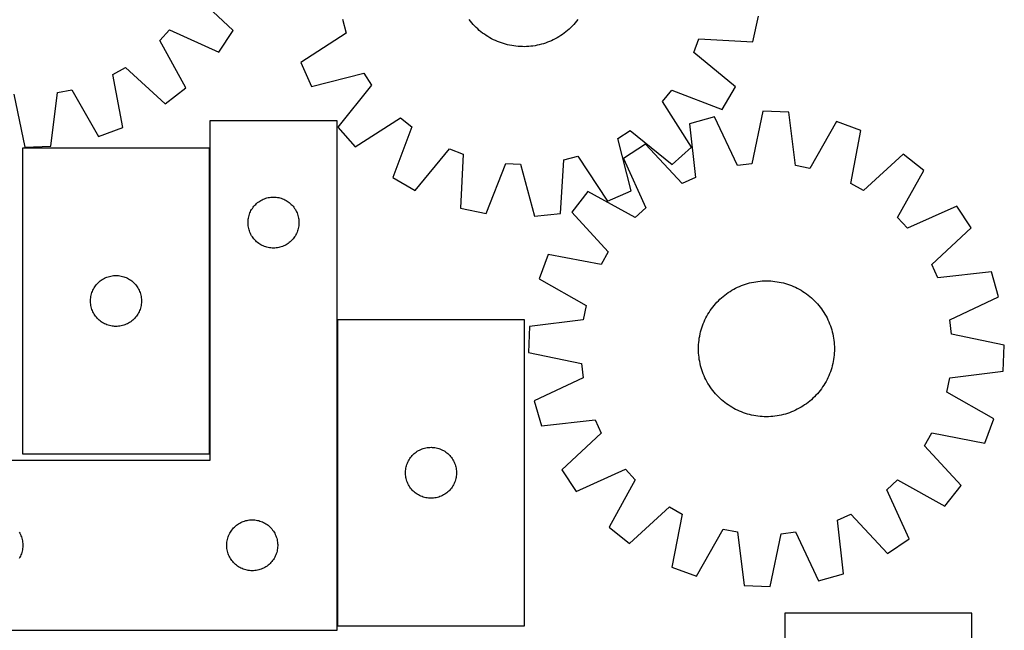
# Model space of a CAD drawing. Header units: millimetres. Extents: x 7 to 1489, y 8 to 2993.
# Tile 8 of 12: x 909 to 1489, y 2110 to 2470. Entities that reach past the tile are written whole.
import ezdxf

# ---------------------------------------------------------------- set-up
doc = ezdxf.new("R2010")
doc.units = ezdxf.units.MM
doc.layers.add('COMMON', color=5, linetype='CONTINUOUS', true_color=0x0000ff)
doc.layers.add('CUT', color=7, linetype='CONTINUOUS', true_color=0x000000)

msp = doc.modelspace()

# ---------------------------------------------------------------- linework, layer by layer
at = {"layer": 'COMMON'}
for p, q in [((1021.152256, 2214.220278), (1021.152256, 2394.220278)), ((1096.352256, 2293.058168), (1096.352256, 2113.058168))]:
    msp.add_line(p, q, dxfattribs=at)
at = {"layer": 'CUT'}
for p, q in [((1035.063651, 2463.530151), (1011.857673, 2485.220179)), ((1099.277361, 2470.207432), (1101.467822, 2461.917604)), ((1174.629217, 2468.954858), (1173.859892, 2469.94841)), ((1175.429371, 2467.985961), (1174.629217, 2468.954858)), ((1237.063627, 2468.901739), (1236.261826, 2467.934205)), ((1237.834642, 2469.89398), (1237.063627, 2468.901739)), ((1340.87426, 2456.880892), (1344.125385, 2471.919533)), ((991.77583, 2457.579875), (997.596099, 2463.87621)), ((997.596099, 2463.87621), (1026.515624, 2450.737115)), ((1026.515624, 2450.737115), (1035.063651, 2463.530151)), ((1176.259563, 2467.042676), (1175.429371, 2467.985961)), ((1177.118975, 2466.125933), (1176.259563, 2467.042676)), ((1178.006759, 2465.236637), (1177.118975, 2466.125933)), ((1178.922038, 2464.375666), (1178.006759, 2465.236637)), ((1179.86391, 2463.54387), (1178.922038, 2464.375666)), ((1180.831443, 2462.742069), (1179.86391, 2463.54387)), ((1181.823685, 2461.971054), (1180.831443, 2462.742069)), ((1230.850838, 2462.699512), (1229.857286, 2461.930187)), ((1231.819735, 2463.499666), (1230.850838, 2462.699512)), ((1232.76302, 2464.329858), (1231.819735, 2463.499666)), ((1233.679763, 2465.189271), (1232.76302, 2464.329858)), ((1234.569058, 2466.077054), (1233.679763, 2465.189271)), ((1235.430029, 2466.992334), (1234.569058, 2466.077054)), ((1236.261826, 2467.934205), (1235.430029, 2466.992334)), ((1007.14344, 2429.78039), (991.77583, 2457.579875)), ((1101.467822, 2461.917604), (1074.86348, 2444.562958)), ((1182.839655, 2461.231587), (1181.823685, 2461.971054)), ((1183.878351, 2460.524397), (1182.839655, 2461.231587)), ((1184.938748, 2459.850183), (1183.878351, 2460.524397)), ((1186.019799, 2459.209609), (1184.938748, 2459.850183)), ((1187.120438, 2458.603308), (1186.019799, 2459.209609)), ((1188.239578, 2458.031877), (1187.120438, 2458.603308)), ((1189.376115, 2457.495882), (1188.239578, 2458.031877)), ((1190.528927, 2456.995851), (1189.376115, 2457.495882)), ((1191.696877, 2456.532277), (1190.528927, 2456.995851)), ((1221.143591, 2456.969804), (1219.974854, 2456.508218)), ((1222.297252, 2457.467873), (1221.143591, 2456.969804)), ((1223.434699, 2458.001933), (1222.297252, 2457.467873)), ((1224.55481, 2458.571458), (1223.434699, 2458.001933)), ((1225.656479, 2459.175886), (1224.55481, 2458.571458)), ((1226.738618, 2459.81462), (1225.656479, 2459.175886)), ((1227.800161, 2460.487029), (1226.738618, 2459.81462)), ((1228.840059, 2461.19245), (1227.800161, 2460.487029)), ((1229.857286, 2461.930187), (1228.840059, 2461.19245)), ((1306.049571, 2450.484195), (1309.15009, 2458.478328)), ((1309.15009, 2458.478328), (1340.87426, 2456.880892)), ((1192.878811, 2456.105618), (1191.696877, 2456.532277)), ((1194.073564, 2455.716295), (1192.878811, 2456.105618)), ((1195.279956, 2455.364693), (1194.073564, 2455.716295)), ((1196.496797, 2455.051157), (1195.279956, 2455.364693)), ((1197.722886, 2454.775998), (1196.496797, 2455.051157)), ((1198.957014, 2454.539488), (1197.722886, 2454.775998)), ((1200.197961, 2454.341859), (1198.957014, 2454.539488)), ((1201.444503, 2454.183306), (1200.197961, 2454.341859)), ((1202.69541, 2454.063987), (1201.444503, 2454.183306)), ((1203.949449, 2453.984018), (1202.69541, 2454.063987)), ((1205.20538, 2453.943479), (1203.949449, 2453.984018)), ((1206.461965, 2453.94241), (1205.20538, 2453.943479)), ((1207.717963, 2453.980812), (1206.461965, 2453.94241)), ((1208.972136, 2454.058646), (1207.717963, 2453.980812)), ((1210.223245, 2454.175837), (1208.972136, 2454.058646)), ((1211.470055, 2454.332268), (1210.223245, 2454.175837)), ((1212.711337, 2454.527786), (1211.470055, 2454.332268)), ((1213.945864, 2454.762196), (1212.711337, 2454.527786)), ((1215.17242, 2455.035268), (1213.945864, 2454.762196)), ((1216.389793, 2455.346733), (1215.17242, 2455.035268)), ((1217.596781, 2455.696282), (1216.389793, 2455.346733)), ((1218.792195, 2456.083571), (1217.596781, 2455.696282)), ((1219.974854, 2456.508218), (1218.792195, 2456.083571)), ((1330.554493, 2430.273219), (1306.049571, 2450.484195)), ((964.135539, 2437.498014), (971.616618, 2441.687623)), ((971.616618, 2441.687623), (995.060517, 2420.254976)), ((1074.86348, 2444.562958), (1081.072756, 2430.485478)), ((970.160491, 2406.31028), (964.135539, 2437.498014)), ((1081.072756, 2430.485478), (1111.827411, 2438.430662)), ((1111.827411, 2438.430662), (1116.472361, 2431.223457)), ((931.642423, 2426.940349), (940.052013, 2428.613123)), ((940.052013, 2428.613123), (955.725434, 2400.984901)), ((995.060517, 2420.254976), (1007.14344, 2429.78039)), ((1116.472361, 2431.223457), (1096.533009, 2406.497014)), ((1287.718359, 2421.653075), (1293.13745, 2428.297834)), ((1293.13745, 2428.297834), (1322.815293, 2416.975274)), ((1322.815293, 2416.975274), (1330.554493, 2430.273219)), ((905.992047, 2425.932534), (912.360766, 2394.81318)), ((927.734954, 2395.417239), (931.642423, 2426.940349)), ((1304.778389, 2394.858857), (1287.718359, 2421.653075)), ((1106.788562, 2395.027307), (1133.58278, 2412.087337)), ((1133.58278, 2412.087337), (1140.227539, 2406.668246)), ((1318.316305, 2412.693365), (1303.508097, 2408.516342)), ((1331.774932, 2383.921155), (1318.316305, 2412.693365)), ((1346.657192, 2416.048946), (1340.2898, 2384.929321)), ((1362.031406, 2415.445543), (1346.657192, 2416.048946)), ((1365.940219, 2383.9226), (1362.031406, 2415.445543)), ((955.725434, 2400.984901), (970.160491, 2406.31028)), ((1096.252256, 2410.374329), (1021.252256, 2410.374329)), ((1021.252256, 2410.374329), (1021.252256, 2210.374329)), ((1096.252256, 2110.374329), (1096.252256, 2410.374329)), ((1096.533009, 2406.497014), (1106.788562, 2395.027307)), ((1140.227539, 2406.668246), (1128.904979, 2376.990402)), ((1303.508097, 2408.516342), (1307.06884, 2376.952187)), ((1390.022123, 2409.879075), (1374.34988, 2382.250185)), ((1404.457408, 2404.554311), (1390.022123, 2409.879075)), ((1261.375034, 2399.897706), (1268.582239, 2404.542656)), ((1269.320218, 2369.143052), (1261.375034, 2399.897706)), ((1268.582239, 2404.542656), (1293.308682, 2384.603304)), ((1398.433785, 2373.366321), (1404.457408, 2404.554311)), ((1021.052255, 2394.220278), (911.052255, 2394.220278)), ((911.052255, 2394.220278), (911.052255, 2214.220278)), ((912.360766, 2394.81318), (927.734954, 2395.417239)), ((1021.052255, 2214.220278), (1021.052255, 2394.220278)), ((1142.202924, 2369.251203), (1162.4139, 2393.756125)), ((1162.4139, 2393.756125), (1170.408033, 2390.655606)), ((1277.591243, 2396.567179), (1264.798571, 2388.018606)), ((1299.28226, 2373.362125), (1277.591243, 2396.567179)), ((1293.308682, 2384.603304), (1304.778389, 2394.858857)), ((1170.408033, 2390.655606), (1168.810596, 2358.931436)), ((1227.650872, 2355.643045), (1229.598264, 2387.347657)), ((1229.598264, 2387.347657), (1237.888092, 2389.538118)), ((1237.888092, 2389.538118), (1255.242738, 2362.933775)), ((1264.798571, 2388.018606), (1277.938899, 2359.099641)), ((1429.358028, 2390.610678), (1405.915043, 2369.177031)), ((1441.441357, 2381.085778), (1429.358028, 2390.610678)), ((1183.849238, 2355.680311), (1195.498581, 2385.231412)), ((1195.498581, 2385.231412), (1204.059566, 2384.752966)), ((1204.059566, 2384.752966), (1212.343621, 2354.087853)), ((1340.2898, 2384.929321), (1331.774932, 2383.921155)), ((1374.34988, 2382.250185), (1365.940219, 2383.9226)), ((1128.904979, 2376.990402), (1142.202924, 2369.251203)), ((1307.06884, 2376.952187), (1299.28226, 2373.362125)), ((1426.074933, 2353.285639), (1441.441357, 2381.085778)), ((1405.915043, 2369.177031), (1398.433785, 2373.366321)), ((1052.745448, 2364.119082), (1053.460975, 2364.410081)), ((1053.460975, 2364.410081), (1054.190534, 2364.66386)), ((1054.190534, 2364.66386), (1054.93219, 2364.879745)), ((1054.93219, 2364.879745), (1055.683975, 2365.057164)), ((1055.683975, 2365.057164), (1056.443898, 2365.195647)), ((1056.443898, 2365.195647), (1057.209941, 2365.294827)), ((1057.209941, 2365.294827), (1057.980075, 2365.35444)), ((1057.980075, 2365.35444), (1058.752256, 2365.374329)), ((1058.752256, 2365.374329), (1059.524438, 2365.35444)), ((1059.524438, 2365.35444), (1060.294571, 2365.294827)), ((1060.294571, 2365.294827), (1061.060615, 2365.195647)), ((1061.060615, 2365.195647), (1061.820537, 2365.057164)), ((1061.820537, 2365.057164), (1062.572323, 2364.879745)), ((1062.572323, 2364.879745), (1063.313979, 2364.66386)), ((1063.313979, 2364.66386), (1064.043538, 2364.410081)), ((1064.043538, 2364.410081), (1064.759065, 2364.119082)), ((1243.842672, 2368.645528), (1234.317773, 2356.562199)), ((1271.642812, 2353.279104), (1243.842672, 2368.645528)), ((1255.242738, 2362.933775), (1269.320218, 2369.143052)), ((1045.892537, 2358.096221), (1046.307101, 2358.747985)), ((1046.307101, 2358.747985), (1046.754668, 2359.377543)), ((1046.754668, 2359.377543), (1047.23405, 2359.983227)), ((1047.23405, 2359.983227), (1047.743976, 2360.563429)), ((1047.743976, 2360.563429), (1048.283094, 2361.116612)), ((1048.283094, 2361.116612), (1048.849975, 2361.641308)), ((1048.849975, 2361.641308), (1049.443114, 2362.136126)), ((1049.443114, 2362.136126), (1050.06094, 2362.599754)), ((1050.06094, 2362.599754), (1050.701813, 2363.030962)), ((1050.701813, 2363.030962), (1051.364035, 2363.428607)), ((1051.364035, 2363.428607), (1052.045849, 2363.791635)), ((1052.045849, 2363.791635), (1052.745448, 2364.119082)), ((1064.759065, 2364.119082), (1065.458663, 2363.791635)), ((1065.458663, 2363.791635), (1066.140477, 2363.428607)), ((1066.140477, 2363.428607), (1066.802699, 2363.030962)), ((1066.802699, 2363.030962), (1067.443573, 2362.599754)), ((1067.443573, 2362.599754), (1068.061399, 2362.136126)), ((1068.061399, 2362.136126), (1068.654538, 2361.641308)), ((1068.654538, 2361.641308), (1069.221419, 2361.116612)), ((1069.221419, 2361.116612), (1069.760537, 2360.563429)), ((1069.760537, 2360.563429), (1070.270463, 2359.983227)), ((1070.270463, 2359.983227), (1070.749845, 2359.377543)), ((1070.749845, 2359.377543), (1071.197412, 2358.747985)), ((1071.197412, 2358.747985), (1071.611976, 2358.096221)), ((1168.810596, 2358.931436), (1183.849238, 2355.680311)), ((1277.938899, 2359.099641), (1271.642812, 2353.279104)), ((1460.814435, 2360.12988), (1431.89547, 2346.989551)), ((1469.363008, 2347.337208), (1460.814435, 2360.12988)), ((1043.876416, 2352.300304), (1043.995287, 2353.06354)), ((1043.995287, 2353.06354), (1044.153291, 2353.819645)), ((1044.153291, 2353.819645), (1044.350008, 2354.566613)), ((1044.350008, 2354.566613), (1044.584918, 2355.302465)), ((1044.584918, 2355.302465), (1044.857397, 2356.025247)), ((1044.857397, 2356.025247), (1045.166722, 2356.733045)), ((1045.166722, 2356.733045), (1045.512074, 2357.42398)), ((1045.512074, 2357.42398), (1045.892537, 2358.096221)), ((1071.611976, 2358.096221), (1071.992438, 2357.42398)), ((1071.992438, 2357.42398), (1072.33779, 2356.733045)), ((1072.33779, 2356.733045), (1072.647116, 2356.025247)), ((1072.647116, 2356.025247), (1072.919595, 2355.302465)), ((1072.919595, 2355.302465), (1073.154504, 2354.566613)), ((1073.154504, 2354.566613), (1073.351222, 2353.819645)), ((1073.351222, 2353.819645), (1073.509226, 2353.06354)), ((1073.509226, 2353.06354), (1073.628096, 2352.300304)), ((1212.343621, 2354.087853), (1227.650872, 2355.643045)), ((1234.317773, 2356.562199), (1255.75142, 2333.119214)), ((1431.89547, 2346.989551), (1426.074933, 2353.285639)), ((1043.757229, 2350.760548), (1043.796993, 2351.531961)), ((1043.757229, 2349.98811), (1043.757229, 2350.760548)), ((1043.796993, 2349.216697), (1043.757229, 2349.98811)), ((1043.796993, 2351.531961), (1043.876416, 2352.300304)), ((1043.876416, 2348.448354), (1043.796993, 2349.216697)), ((1043.995287, 2347.685117), (1043.876416, 2348.448354)), ((1044.153291, 2346.929013), (1043.995287, 2347.685117)), ((1044.350008, 2346.182044), (1044.153291, 2346.929013)), ((1073.351222, 2346.929013), (1073.154504, 2346.182044)), ((1073.509226, 2347.685117), (1073.351222, 2346.929013)), ((1073.628096, 2348.448354), (1073.509226, 2347.685117)), ((1073.628096, 2352.300304), (1073.707519, 2351.531961)), ((1073.707519, 2349.216697), (1073.628096, 2348.448354)), ((1073.707519, 2351.531961), (1073.747283, 2350.760548)), ((1073.747283, 2349.98811), (1073.707519, 2349.216697)), ((1073.747283, 2350.760548), (1073.747283, 2349.98811)), ((1446.157954, 2325.646191), (1469.363008, 2347.337208)), ((1044.584918, 2345.446193), (1044.350008, 2346.182044)), ((1044.857397, 2344.72341), (1044.584918, 2345.446193)), ((1045.166722, 2344.015613), (1044.857397, 2344.72341)), ((1045.512074, 2343.324678), (1045.166722, 2344.015613)), ((1045.892537, 2342.652437), (1045.512074, 2343.324678)), ((1046.307101, 2342.000673), (1045.892537, 2342.652437)), ((1046.754668, 2341.371115), (1046.307101, 2342.000673)), ((1047.23405, 2340.765431), (1046.754668, 2341.371115)), ((1070.749845, 2341.371115), (1070.270463, 2340.765431)), ((1071.197412, 2342.000673), (1070.749845, 2341.371115)), ((1071.611976, 2342.652437), (1071.197412, 2342.000673)), ((1071.992438, 2343.324678), (1071.611976, 2342.652437)), ((1072.33779, 2344.015613), (1071.992438, 2343.324678)), ((1072.647116, 2344.72341), (1072.33779, 2344.015613)), ((1072.919595, 2345.446193), (1072.647116, 2344.72341)), ((1073.154504, 2346.182044), (1072.919595, 2345.446193)), ((1047.743976, 2340.185229), (1047.23405, 2340.765431)), ((1048.283094, 2339.632046), (1047.743976, 2340.185229)), ((1048.849975, 2339.10735), (1048.283094, 2339.632046)), ((1049.443114, 2338.612532), (1048.849975, 2339.10735)), ((1050.06094, 2338.148904), (1049.443114, 2338.612532)), ((1050.701813, 2337.717695), (1050.06094, 2338.148904)), ((1051.364035, 2337.32005), (1050.701813, 2337.717695)), ((1052.045849, 2336.957023), (1051.364035, 2337.32005)), ((1052.745448, 2336.629575), (1052.045849, 2336.957023)), ((1053.460975, 2336.338577), (1052.745448, 2336.629575)), ((1054.190534, 2336.084798), (1053.460975, 2336.338577)), ((1054.93219, 2335.868913), (1054.190534, 2336.084798)), ((1055.683975, 2335.691494), (1054.93219, 2335.868913)), ((1056.443898, 2335.55301), (1055.683975, 2335.691494)), ((1057.209941, 2335.453831), (1056.443898, 2335.55301)), ((1057.980075, 2335.394218), (1057.209941, 2335.453831)), ((1058.752256, 2335.374329), (1057.980075, 2335.394218)), ((1059.524438, 2335.394218), (1058.752256, 2335.374329)), ((1060.294571, 2335.453831), (1059.524438, 2335.394218)), ((1061.060615, 2335.55301), (1060.294571, 2335.453831)), ((1061.820537, 2335.691494), (1061.060615, 2335.55301)), ((1062.572323, 2335.868913), (1061.820537, 2335.691494)), ((1063.313979, 2336.084798), (1062.572323, 2335.868913)), ((1064.043538, 2336.338577), (1063.313979, 2336.084798)), ((1064.759065, 2336.629575), (1064.043538, 2336.338577)), ((1065.458663, 2336.957023), (1064.759065, 2336.629575)), ((1066.140477, 2337.32005), (1065.458663, 2336.957023)), ((1066.802699, 2337.717695), (1066.140477, 2337.32005)), ((1067.443573, 2338.148904), (1066.802699, 2337.717695)), ((1068.061399, 2338.612532), (1067.443573, 2338.148904)), ((1068.654538, 2339.10735), (1068.061399, 2338.612532)), ((1069.221419, 2339.632046), (1068.654538, 2339.10735)), ((1069.760537, 2340.185229), (1069.221419, 2339.632046)), ((1070.270463, 2340.765431), (1069.760537, 2340.185229)), ((1220.37414, 2331.661578), (1215.049376, 2317.226294)), ((1251.56213, 2325.637956), (1220.37414, 2331.661578)), ((1255.75142, 2333.119214), (1251.56213, 2325.637956)), ((1449.748016, 2317.859611), (1446.157954, 2325.646191)), ((959.345848, 2317.637584), (960.045447, 2317.965031)), ((960.045447, 2317.965031), (960.760974, 2318.25603)), ((960.760974, 2318.25603), (961.490533, 2318.509809)), ((961.490533, 2318.509809), (962.232189, 2318.725694)), ((962.232189, 2318.725694), (962.983974, 2318.903113)), ((962.983974, 2318.903113), (963.743897, 2319.041596)), ((963.743897, 2319.041596), (964.50994, 2319.140776)), ((964.50994, 2319.140776), (965.280074, 2319.200389)), ((965.280074, 2319.200389), (966.052255, 2319.220278)), ((966.052255, 2319.220278), (966.824437, 2319.200389)), ((966.824437, 2319.200389), (967.59457, 2319.140776)), ((967.59457, 2319.140776), (968.360614, 2319.041596)), ((968.360614, 2319.041596), (969.120536, 2318.903113)), ((969.120536, 2318.903113), (969.872322, 2318.725694)), ((969.872322, 2318.725694), (970.613978, 2318.509809)), ((970.613978, 2318.509809), (971.343537, 2318.25603)), ((971.343537, 2318.25603), (972.059064, 2317.965031)), ((972.059064, 2317.965031), (972.758662, 2317.637584)), ((1481.312171, 2321.420354), (1449.748016, 2317.859611)), ((1485.489194, 2306.612146), (1481.312171, 2321.420354)), ((953.192536, 2311.94217), (953.6071, 2312.593934)), ((953.6071, 2312.593934), (954.054667, 2313.223492)), ((954.054667, 2313.223492), (954.534049, 2313.829176)), ((954.534049, 2313.829176), (955.043975, 2314.409378)), ((955.043975, 2314.409378), (955.583093, 2314.962561)), ((955.583093, 2314.962561), (956.149974, 2315.487257)), ((956.149974, 2315.487257), (956.743113, 2315.982075)), ((956.743113, 2315.982075), (957.360939, 2316.445703)), ((957.360939, 2316.445703), (958.001812, 2316.876911)), ((958.001812, 2316.876911), (958.664034, 2317.274556)), ((958.664034, 2317.274556), (959.345848, 2317.637584)), ((972.758662, 2317.637584), (973.440476, 2317.274556)), ((973.440476, 2317.274556), (974.102698, 2316.876911)), ((974.102698, 2316.876911), (974.743572, 2316.445703)), ((974.743572, 2316.445703), (975.361398, 2315.982075)), ((975.361398, 2315.982075), (975.954537, 2315.487257)), ((975.954537, 2315.487257), (976.521418, 2314.962561)), ((976.521418, 2314.962561), (977.060536, 2314.409378)), ((977.060536, 2314.409378), (977.570462, 2313.829176)), ((977.570462, 2313.829176), (978.049844, 2313.223492)), ((978.049844, 2313.223492), (978.497411, 2312.593934)), ((978.497411, 2312.593934), (978.911975, 2311.94217)), ((1215.049376, 2317.226294), (1242.678266, 2301.554051)), ((1330.701012, 2311.705803), (1331.829437, 2312.258672)), ((1331.829437, 2312.258672), (1332.974671, 2312.775823)), ((1332.974671, 2312.775823), (1334.135584, 2313.256747)), ((1334.135584, 2313.256747), (1335.311031, 2313.700968)), ((1335.311031, 2313.700968), (1336.49985, 2314.108048)), ((1336.49985, 2314.108048), (1337.70087, 2314.477586)), ((1337.70087, 2314.477586), (1338.912905, 2314.809216)), ((1338.912905, 2314.809216), (1340.134758, 2315.102612)), ((1340.134758, 2315.102612), (1341.365225, 2315.357484)), ((1341.365225, 2315.357484), (1342.60309, 2315.57358)), ((1342.60309, 2315.57358), (1343.847131, 2315.750687)), ((1343.847131, 2315.750687), (1345.096122, 2315.88863)), ((1345.096122, 2315.88863), (1346.34883, 2315.987274)), ((1346.34883, 2315.987274), (1347.604018, 2316.04652)), ((1347.604018, 2316.04652), (1348.860447, 2316.066311)), ((1348.860447, 2316.066311), (1350.116879, 2316.046626)), ((1350.116879, 2316.046626), (1351.372071, 2315.987486)), ((1351.372071, 2315.987486), (1352.624787, 2315.888949)), ((1352.624787, 2315.888949), (1353.87379, 2315.751111)), ((1353.87379, 2315.751111), (1355.117847, 2315.574109)), ((1355.117847, 2315.574109), (1356.35573, 2315.358118)), ((1356.35573, 2315.358118), (1357.586218, 2315.10335)), ((1357.586218, 2315.10335), (1358.808096, 2314.810058)), ((1358.808096, 2314.810058), (1360.020159, 2314.47853)), ((1360.020159, 2314.47853), (1361.22121, 2314.109094)), ((1361.22121, 2314.109094), (1362.410064, 2313.702115)), ((1362.410064, 2313.702115), (1363.585548, 2313.257993)), ((1363.585548, 2313.257993), (1364.746502, 2312.777168)), ((1364.746502, 2312.777168), (1365.89178, 2312.260113)), ((1365.89178, 2312.260113), (1367.020252, 2311.70734)), ((951.176415, 2306.146253), (951.295286, 2306.909489)), ((951.295286, 2306.909489), (951.45329, 2307.665594)), ((951.45329, 2307.665594), (951.650007, 2308.412562)), ((951.650007, 2308.412562), (951.884917, 2309.148414)), ((951.884917, 2309.148414), (952.157396, 2309.871196)), ((952.157396, 2309.871196), (952.466721, 2310.578994)), ((952.466721, 2310.578994), (952.812073, 2311.269929)), ((952.812073, 2311.269929), (953.192536, 2311.94217)), ((978.911975, 2311.94217), (979.292437, 2311.269929)), ((979.292437, 2311.269929), (979.637789, 2310.578994)), ((979.637789, 2310.578994), (979.947115, 2309.871196)), ((979.947115, 2309.871196), (980.219594, 2309.148414)), ((980.219594, 2309.148414), (980.454503, 2308.412562)), ((980.454503, 2308.412562), (980.651221, 2307.665594)), ((980.651221, 2307.665594), (980.809225, 2306.909489)), ((980.809225, 2306.909489), (980.928095, 2306.146253)), ((1322.408396, 2306.069634), (1323.363876, 2306.885761)), ((1323.363876, 2306.885761), (1324.34452, 2307.671474)), ((1324.34452, 2307.671474), (1325.349361, 2308.425996)), ((1325.349361, 2308.425996), (1326.377405, 2309.148582)), ((1326.377405, 2309.148582), (1327.427639, 2309.838521)), ((1327.427639, 2309.838521), (1328.499026, 2310.49513)), ((1328.499026, 2310.49513), (1329.59051, 2311.117762)), ((1329.59051, 2311.117762), (1330.701012, 2311.705803)), ((1367.020252, 2311.70734), (1368.130804, 2311.119393)), ((1368.130804, 2311.119393), (1369.22234, 2310.496853)), ((1369.22234, 2310.496853), (1370.293783, 2309.840335)), ((1370.293783, 2309.840335), (1371.344075, 2309.150485)), ((1371.344075, 2309.150485), (1372.372181, 2308.427985)), ((1372.372181, 2308.427985), (1373.377085, 2307.673549)), ((1373.377085, 2307.673549), (1374.357795, 2306.887919)), ((1374.357795, 2306.887919), (1375.313345, 2306.071873)), ((1456.716984, 2293.153518), (1485.489194, 2306.612146)), ((951.057228, 2304.606497), (951.096992, 2305.37791)), ((951.057228, 2303.834059), (951.057228, 2304.606497)), ((951.096992, 2303.062646), (951.057228, 2303.834059)), ((951.096992, 2305.37791), (951.176415, 2306.146253)), ((951.176415, 2302.294303), (951.096992, 2303.062646)), ((951.295286, 2301.531066), (951.176415, 2302.294303)), ((951.45329, 2300.774962), (951.295286, 2301.531066)), ((951.650007, 2300.027993), (951.45329, 2300.774962)), ((980.651221, 2300.774962), (980.454503, 2300.027993)), ((980.809225, 2301.531066), (980.651221, 2300.774962)), ((980.928095, 2302.294303), (980.809225, 2301.531066)), ((980.928095, 2306.146253), (981.007518, 2305.37791)), ((981.007518, 2303.062646), (980.928095, 2302.294303)), ((981.007518, 2305.37791), (981.047282, 2304.606497)), ((981.047282, 2303.834059), (981.007518, 2303.062646)), ((981.047282, 2304.606497), (981.047282, 2303.834059)), ((1242.678266, 2301.554051), (1241.00585, 2293.14439)), ((1316.500465, 2299.576351), (1317.254902, 2300.581255)), ((1317.254902, 2300.581255), (1318.040531, 2301.561966)), ((1318.040531, 2301.561966), (1318.856578, 2302.517516)), ((1318.856578, 2302.517516), (1319.702236, 2303.446961)), ((1319.702236, 2303.446961), (1320.576672, 2304.349385)), ((1320.576672, 2304.349385), (1321.479022, 2305.223897)), ((1321.479022, 2305.223897), (1322.408396, 2306.069634)), ((1375.313345, 2306.071873), (1376.24279, 2305.226215)), ((1376.24279, 2305.226215), (1377.145214, 2304.351779)), ((1377.145214, 2304.351779), (1378.019726, 2303.449429)), ((1378.019726, 2303.449429), (1378.865463, 2302.520055)), ((1378.865463, 2302.520055), (1379.681591, 2301.564575)), ((1379.681591, 2301.564575), (1380.467303, 2300.58393)), ((1380.467303, 2300.58393), (1381.221825, 2299.57909)), ((951.884917, 2299.292142), (951.650007, 2300.027993)), ((952.157396, 2298.569359), (951.884917, 2299.292142)), ((952.466721, 2297.861562), (952.157396, 2298.569359)), ((952.812073, 2297.170627), (952.466721, 2297.861562)), ((953.192536, 2296.498386), (952.812073, 2297.170627)), ((953.6071, 2295.846622), (953.192536, 2296.498386)), ((954.054667, 2295.217064), (953.6071, 2295.846622)), ((954.534049, 2294.61138), (954.054667, 2295.217064)), ((978.049844, 2295.217064), (977.570462, 2294.61138)), ((978.497411, 2295.846622), (978.049844, 2295.217064)), ((978.911975, 2296.498386), (978.497411, 2295.846622)), ((979.292437, 2297.170627), (978.911975, 2296.498386)), ((979.637789, 2297.861562), (979.292437, 2297.170627)), ((979.947115, 2298.569359), (979.637789, 2297.861562)), ((980.219594, 2299.292142), (979.947115, 2298.569359)), ((980.454503, 2300.027993), (980.219594, 2299.292142)), ((1313.221111, 2294.224423), (1313.809057, 2295.334974)), ((1313.809057, 2295.334974), (1314.431597, 2296.42651)), ((1314.431597, 2296.42651), (1315.088116, 2297.497953)), ((1315.088116, 2297.497953), (1315.777966, 2298.548246)), ((1315.777966, 2298.548246), (1316.500465, 2299.576351)), ((1381.221825, 2299.57909), (1381.944411, 2298.551046)), ((1381.944411, 2298.551046), (1382.63435, 2297.500812)), ((1382.63435, 2297.500812), (1383.290959, 2296.429424)), ((1383.290959, 2296.429424), (1383.913592, 2295.337941)), ((1383.913592, 2295.337941), (1384.501632, 2294.227439)), ((955.043975, 2294.031178), (954.534049, 2294.61138)), ((955.583093, 2293.477995), (955.043975, 2294.031178)), ((956.149974, 2292.953299), (955.583093, 2293.477995)), ((956.743113, 2292.458481), (956.149974, 2292.953299)), ((957.360939, 2291.994853), (956.743113, 2292.458481)), ((958.001812, 2291.563644), (957.360939, 2291.994853)), ((958.664034, 2291.165999), (958.001812, 2291.563644)), ((959.345848, 2290.802972), (958.664034, 2291.165999)), ((960.045447, 2290.475524), (959.345848, 2290.802972)), ((960.760974, 2290.184526), (960.045447, 2290.475524)), ((961.490533, 2289.930747), (960.760974, 2290.184526)), ((962.232189, 2289.714862), (961.490533, 2289.930747)), ((962.983974, 2289.537443), (962.232189, 2289.714862)), ((963.743897, 2289.398959), (962.983974, 2289.537443)), ((964.50994, 2289.29978), (963.743897, 2289.398959)), ((965.280074, 2289.240167), (964.50994, 2289.29978)), ((966.052255, 2289.220278), (965.280074, 2289.240167)), ((966.824437, 2289.240167), (966.052255, 2289.220278)), ((967.59457, 2289.29978), (966.824437, 2289.240167)), ((968.360614, 2289.398959), (967.59457, 2289.29978)), ((969.120536, 2289.537443), (968.360614, 2289.398959)), ((969.872322, 2289.714862), (969.120536, 2289.537443)), ((970.613978, 2289.930747), (969.872322, 2289.714862)), ((971.343537, 2290.184526), (970.613978, 2289.930747)), ((972.059064, 2290.475524), (971.343537, 2290.184526)), ((972.758662, 2290.802972), (972.059064, 2290.475524)), ((973.440476, 2291.165999), (972.758662, 2290.802972)), ((974.102698, 2291.563644), (973.440476, 2291.165999)), ((974.743572, 2291.994853), (974.102698, 2291.563644)), ((975.361398, 2292.458481), (974.743572, 2291.994853)), ((975.954537, 2292.953299), (975.361398, 2292.458481)), ((976.521418, 2293.477995), (975.954537, 2292.953299)), ((977.060536, 2294.031178), (976.521418, 2293.477995)), ((977.570462, 2294.61138), (977.060536, 2294.031178)), ((1206.452257, 2293.058168), (1096.452257, 2293.058168)), ((1096.452257, 2293.058168), (1096.452257, 2113.058168)), ((1206.452257, 2113.058168), (1206.452257, 2293.058168)), ((1209.482908, 2289.235577), (1208.879505, 2273.861363)), ((1241.00585, 2293.14439), (1209.482908, 2289.235577)), ((1310.819356, 2288.425381), (1311.226336, 2289.614235)), ((1311.226336, 2289.614235), (1311.670457, 2290.789719)), ((1311.670457, 2290.789719), (1312.151283, 2291.950673)), ((1312.151283, 2291.950673), (1312.668337, 2293.095951)), ((1312.668337, 2293.095951), (1313.221111, 2294.224423)), ((1384.501632, 2294.227439), (1385.054501, 2293.099014)), ((1385.054501, 2293.099014), (1385.571653, 2291.95378)), ((1385.571653, 2291.95378), (1386.052576, 2290.792867)), ((1386.052576, 2290.792867), (1386.496797, 2289.61742)), ((1386.496797, 2289.61742), (1386.903878, 2288.4286)), ((1457.72515, 2284.638651), (1456.716984, 2293.153518)), ((1309.354342, 2282.322017), (1309.570333, 2283.559901)), ((1309.570333, 2283.559901), (1309.8251, 2284.790388)), ((1309.8251, 2284.790388), (1310.118393, 2286.012267)), ((1310.118393, 2286.012267), (1310.44992, 2287.22433)), ((1310.44992, 2287.22433), (1310.819356, 2288.425381)), ((1386.903878, 2288.4286), (1387.273415, 2287.22758)), ((1387.273415, 2287.22758), (1387.605045, 2286.015546)), ((1387.605045, 2286.015546), (1387.898441, 2284.793692)), ((1387.898441, 2284.793692), (1388.153313, 2283.563226)), ((1388.153313, 2283.563226), (1388.369409, 2282.325361)), ((1488.844775, 2278.271259), (1457.72515, 2284.638651)), ((1308.86214, 2276.064618), (1308.881824, 2277.321049)), ((1308.881824, 2277.321049), (1308.940965, 2278.576242)), ((1308.940965, 2278.576242), (1309.039502, 2279.828958)), ((1309.039502, 2279.828958), (1309.17734, 2281.077961)), ((1309.17734, 2281.077961), (1309.354342, 2282.322017)), ((1388.369409, 2282.325361), (1388.546516, 2281.081319)), ((1388.546516, 2281.081319), (1388.684459, 2279.832328)), ((1388.684459, 2279.832328), (1388.783103, 2278.579621)), ((1388.783103, 2278.579621), (1388.842349, 2277.324433)), ((1388.842349, 2277.324433), (1388.86214, 2276.068003)), ((1488.241372, 2262.897045), (1488.844775, 2278.271259)), ((1208.879505, 2273.861363), (1239.99913, 2267.493971)), ((1308.881931, 2274.808189), (1308.86214, 2276.064618)), ((1308.941177, 2273.553001), (1308.881931, 2274.808189)), ((1309.039821, 2272.300293), (1308.941177, 2273.553001)), ((1309.177764, 2271.051302), (1309.039821, 2272.300293)), ((1388.684778, 2272.303663), (1388.54694, 2271.054661)), ((1388.783315, 2273.556379), (1388.684778, 2272.303663)), ((1388.842456, 2274.811572), (1388.783315, 2273.556379)), ((1388.86214, 2276.068003), (1388.842456, 2274.811572)), ((1239.99913, 2267.493971), (1241.007296, 2258.979103)), ((1309.354871, 2269.80726), (1309.177764, 2271.051302)), ((1309.570967, 2268.569395), (1309.354871, 2269.80726)), ((1309.825839, 2267.338929), (1309.570967, 2268.569395)), ((1310.119235, 2266.117076), (1309.825839, 2267.338929)), ((1310.450865, 2264.905041), (1310.119235, 2266.117076)), ((1387.605887, 2266.120355), (1387.27436, 2264.908292)), ((1387.89918, 2267.342233), (1387.605887, 2266.120355)), ((1388.153947, 2268.572721), (1387.89918, 2267.342233)), ((1388.369938, 2269.810604), (1388.153947, 2268.572721)), ((1388.54694, 2271.054661), (1388.369938, 2269.810604)), ((1310.820402, 2263.704021), (1310.450865, 2264.905041)), ((1311.227483, 2262.515201), (1310.820402, 2263.704021)), ((1311.671704, 2261.339755), (1311.227483, 2262.515201)), ((1312.152627, 2260.178842), (1311.671704, 2261.339755)), ((1312.669779, 2259.033608), (1312.152627, 2260.178842)), ((1385.572997, 2260.181949), (1385.055943, 2259.036671)), ((1386.053822, 2261.342902), (1385.572997, 2260.181949)), ((1386.497944, 2262.518387), (1386.053822, 2261.342902)), ((1386.904924, 2263.707241), (1386.497944, 2262.518387)), ((1387.27436, 2264.908292), (1386.904924, 2263.707241)), ((1456.71843, 2258.988231), (1488.241372, 2262.897045)), ((1241.007296, 2258.979103), (1212.235086, 2245.520475)), ((1313.222647, 2257.905183), (1312.669779, 2259.033608)), ((1313.810688, 2256.79468), (1313.222647, 2257.905183)), ((1314.433321, 2255.703197), (1313.810688, 2256.79468)), ((1315.08993, 2254.63181), (1314.433321, 2255.703197)), ((1315.779868, 2253.581576), (1315.08993, 2254.63181)), ((1382.636164, 2254.634668), (1381.946314, 2253.584376)), ((1383.292683, 2255.706111), (1382.636164, 2254.634668)), ((1383.915223, 2256.797647), (1383.292683, 2255.706111)), ((1384.503169, 2257.908199), (1383.915223, 2256.797647)), ((1385.055943, 2259.036671), (1384.503169, 2257.908199)), ((1455.046014, 2250.57857), (1456.71843, 2258.988231)), ((1316.502455, 2252.553531), (1315.779868, 2253.581576)), ((1317.256977, 2251.548691), (1316.502455, 2252.553531)), ((1318.042689, 2250.568047), (1317.256977, 2251.548691)), ((1318.858817, 2249.612566), (1318.042689, 2250.568047)), ((1319.704554, 2248.683193), (1318.858817, 2249.612566)), ((1320.579066, 2247.780843), (1319.704554, 2248.683193)), ((1378.022044, 2248.68566), (1377.147608, 2247.783236)), ((1378.867702, 2249.615106), (1378.022044, 2248.68566)), ((1379.683749, 2250.570655), (1378.867702, 2249.615106)), ((1380.469378, 2251.551366), (1379.683749, 2250.570655)), ((1381.223815, 2252.55627), (1380.469378, 2251.551366)), ((1381.946314, 2253.584376), (1381.223815, 2252.55627)), ((1482.674904, 2234.906328), (1455.046014, 2250.57857)), ((1212.235086, 2245.520475), (1216.412109, 2230.712267)), ((1321.48149, 2246.906407), (1320.579066, 2247.780843)), ((1322.410935, 2246.060749), (1321.48149, 2246.906407)), ((1323.366485, 2245.244702), (1322.410935, 2246.060749)), ((1324.347195, 2244.459073), (1323.366485, 2245.244702)), ((1325.352099, 2243.704636), (1324.347195, 2244.459073)), ((1326.380205, 2242.982136), (1325.352099, 2243.704636)), ((1327.430497, 2242.292287), (1326.380205, 2242.982136)), ((1371.346875, 2242.984039), (1370.296641, 2242.294101)), ((1372.374919, 2243.706626), (1371.346875, 2242.984039)), ((1373.37976, 2244.461148), (1372.374919, 2243.706626)), ((1374.360404, 2245.24686), (1373.37976, 2244.461148)), ((1375.315884, 2246.062987), (1374.360404, 2245.24686)), ((1376.245258, 2246.908724), (1375.315884, 2246.062987)), ((1377.147608, 2247.783236), (1376.245258, 2246.908724)), ((1328.50194, 2241.635768), (1327.430497, 2242.292287)), ((1329.593476, 2241.013228), (1328.50194, 2241.635768)), ((1330.704028, 2240.425281), (1329.593476, 2241.013228)), ((1331.8325, 2239.872508), (1330.704028, 2240.425281)), ((1332.977778, 2239.355453), (1331.8325, 2239.872508)), ((1334.138732, 2238.874628), (1332.977778, 2239.355453)), ((1335.314216, 2238.430507), (1334.138732, 2238.874628)), ((1336.50307, 2238.023527), (1335.314216, 2238.430507)), ((1337.704121, 2237.654091), (1336.50307, 2238.023527)), ((1338.916184, 2237.322563), (1337.704121, 2237.654091)), ((1340.138062, 2237.029271), (1338.916184, 2237.322563)), ((1341.36855, 2236.774504), (1340.138062, 2237.029271)), ((1342.606433, 2236.558512), (1341.36855, 2236.774504)), ((1356.359055, 2236.775138), (1355.12119, 2236.559042)), ((1357.589522, 2237.03001), (1356.359055, 2236.775138)), ((1358.811375, 2237.323405), (1357.589522, 2237.03001)), ((1360.02341, 2237.655036), (1358.811375, 2237.323405)), ((1361.22443, 2238.024573), (1360.02341, 2237.655036)), ((1362.413249, 2238.431653), (1361.22443, 2238.024573)), ((1363.588696, 2238.875874), (1362.413249, 2238.431653)), ((1364.749609, 2239.356798), (1363.588696, 2238.875874)), ((1365.894843, 2239.873949), (1364.749609, 2239.356798)), ((1367.023268, 2240.426818), (1365.894843, 2239.873949)), ((1368.13377, 2241.014859), (1367.023268, 2240.426818)), ((1369.225254, 2241.637491), (1368.13377, 2241.014859)), ((1370.296641, 2242.294101), (1369.225254, 2241.637491)), ((1216.412109, 2230.712267), (1247.976263, 2234.273011)), ((1247.976263, 2234.273011), (1251.566325, 2226.486431)), ((1343.85049, 2236.381511), (1342.606433, 2236.558512)), ((1345.099493, 2236.243673), (1343.85049, 2236.381511)), ((1346.352209, 2236.145135), (1345.099493, 2236.243673)), ((1347.607401, 2236.085995), (1346.352209, 2236.145135)), ((1348.863833, 2236.066311), (1347.607401, 2236.085995)), ((1350.120262, 2236.086102), (1348.863833, 2236.066311)), ((1351.37545, 2236.145348), (1350.120262, 2236.086102)), ((1352.628158, 2236.243991), (1351.37545, 2236.145348)), ((1353.877149, 2236.381935), (1352.628158, 2236.243991)), ((1355.12119, 2236.559042), (1353.877149, 2236.381935)), ((1477.35014, 2220.471043), (1482.674904, 2234.906328)), ((1251.566325, 2226.486431), (1228.361272, 2204.795413)), ((1441.97286, 2219.013408), (1446.16215, 2226.494666)), ((1446.16215, 2226.494666), (1477.35014, 2220.471043)), ((911.052255, 2214.220278), (1021.052255, 2214.220278)), ((1140.443977, 2213.247269), (1140.983095, 2213.800451)), ((1140.983095, 2213.800451), (1141.549976, 2214.325147)), ((1141.549976, 2214.325147), (1142.143115, 2214.819966)), ((1142.143115, 2214.819966), (1142.760941, 2215.283594)), ((1142.760941, 2215.283594), (1143.401814, 2215.714802)), ((1143.401814, 2215.714802), (1144.064036, 2216.112447)), ((1144.064036, 2216.112447), (1144.74585, 2216.475475)), ((1144.74585, 2216.475475), (1145.445449, 2216.802922)), ((1145.445449, 2216.802922), (1146.160976, 2217.093921)), ((1146.160976, 2217.093921), (1146.890535, 2217.347699)), ((1146.890535, 2217.347699), (1147.632191, 2217.563584)), ((1147.632191, 2217.563584), (1148.383976, 2217.741004)), ((1148.383976, 2217.741004), (1149.143899, 2217.879487)), ((1149.143899, 2217.879487), (1149.909942, 2217.978667)), ((1149.909942, 2217.978667), (1150.680076, 2218.03828)), ((1150.680076, 2218.03828), (1151.452257, 2218.058168)), ((1151.452257, 2218.058168), (1152.224439, 2218.03828)), ((1152.224439, 2218.03828), (1152.994572, 2217.978667)), ((1152.994572, 2217.978667), (1153.760616, 2217.879487)), ((1153.760616, 2217.879487), (1154.520538, 2217.741004)), ((1154.520538, 2217.741004), (1155.272324, 2217.563584)), ((1155.272324, 2217.563584), (1156.01398, 2217.347699)), ((1156.01398, 2217.347699), (1156.743539, 2217.093921)), ((1156.743539, 2217.093921), (1157.459066, 2216.802922)), ((1157.459066, 2216.802922), (1158.158664, 2216.475475)), ((1158.158664, 2216.475475), (1158.840478, 2216.112447)), ((1158.840478, 2216.112447), (1159.5027, 2215.714802)), ((1159.5027, 2215.714802), (1160.143574, 2215.283594)), ((1160.143574, 2215.283594), (1160.7614, 2214.819966)), ((1160.7614, 2214.819966), (1161.354539, 2214.325147)), ((1161.354539, 2214.325147), (1161.92142, 2213.800451)), ((1161.92142, 2213.800451), (1162.460538, 2213.247269)), ((1463.406507, 2195.570422), (1441.97286, 2219.013408)), ((1021.252256, 2210.374329), (846.252256, 2210.374329)), ((1137.050009, 2207.250453), (1137.284919, 2207.986304)), ((1137.284919, 2207.986304), (1137.557398, 2208.709087)), ((1137.557398, 2208.709087), (1137.866723, 2209.416884)), ((1137.866723, 2209.416884), (1138.212075, 2210.10782)), ((1138.212075, 2210.10782), (1138.592538, 2210.780061)), ((1138.592538, 2210.780061), (1139.007102, 2211.431824)), ((1139.007102, 2211.431824), (1139.454669, 2212.061383)), ((1139.454669, 2212.061383), (1139.934051, 2212.667066)), ((1139.934051, 2212.667066), (1140.443977, 2213.247269)), ((1162.460538, 2213.247269), (1162.970464, 2212.667066)), ((1162.970464, 2212.667066), (1163.449846, 2212.061383)), ((1163.449846, 2212.061383), (1163.897413, 2211.431824)), ((1163.897413, 2211.431824), (1164.311977, 2210.780061)), ((1164.311977, 2210.780061), (1164.692439, 2210.10782)), ((1164.692439, 2210.10782), (1165.037791, 2209.416884)), ((1165.037791, 2209.416884), (1165.347117, 2208.709087)), ((1165.347117, 2208.709087), (1165.619596, 2207.986304)), ((1165.619596, 2207.986304), (1165.854505, 2207.250453)), ((1136.45723, 2203.444387), (1136.496994, 2204.2158)), ((1136.45723, 2202.67195), (1136.45723, 2203.444387)), ((1136.496994, 2201.900537), (1136.45723, 2202.67195)), ((1136.496994, 2204.2158), (1136.576417, 2204.984144)), ((1136.576417, 2204.984144), (1136.695288, 2205.74738)), ((1136.695288, 2205.74738), (1136.853292, 2206.503485)), ((1136.853292, 2206.503485), (1137.050009, 2207.250453)), ((1165.854505, 2207.250453), (1166.051223, 2206.503485)), ((1166.051223, 2206.503485), (1166.209227, 2205.74738)), ((1166.209227, 2205.74738), (1166.328097, 2204.984144)), ((1166.328097, 2204.984144), (1166.40752, 2204.2158)), ((1166.40752, 2204.2158), (1166.447284, 2203.444387)), ((1166.447284, 2202.67195), (1166.40752, 2201.900537)), ((1166.447284, 2203.444387), (1166.447284, 2202.67195)), ((1228.361272, 2204.795413), (1236.909845, 2192.002742)), ((1236.909845, 2192.002742), (1265.82881, 2205.14307)), ((1265.82881, 2205.14307), (1271.649347, 2198.846983)), ((1136.576417, 2201.132193), (1136.496994, 2201.900537)), ((1136.695288, 2200.368957), (1136.576417, 2201.132193)), ((1136.853292, 2199.612852), (1136.695288, 2200.368957)), ((1137.050009, 2198.865884), (1136.853292, 2199.612852)), ((1137.284919, 2198.130033), (1137.050009, 2198.865884)), ((1137.557398, 2197.40725), (1137.284919, 2198.130033)), ((1137.866723, 2196.699453), (1137.557398, 2197.40725)), ((1138.212075, 2196.008517), (1137.866723, 2196.699453)), ((1165.037791, 2196.699453), (1164.692439, 2196.008517)), ((1165.347117, 2197.40725), (1165.037791, 2196.699453)), ((1165.619596, 2198.130033), (1165.347117, 2197.40725)), ((1165.854505, 2198.865884), (1165.619596, 2198.130033)), ((1166.051223, 2199.612852), (1165.854505, 2198.865884)), ((1166.209227, 2200.368957), (1166.051223, 2199.612852)), ((1166.328097, 2201.132193), (1166.209227, 2200.368957)), ((1166.40752, 2201.900537), (1166.328097, 2201.132193)), ((1271.649347, 2198.846983), (1256.282923, 2171.046843)), ((1419.785381, 2193.03298), (1426.081468, 2198.853518)), ((1426.081468, 2198.853518), (1453.881607, 2183.487094)), ((1138.592538, 2195.336276), (1138.212075, 2196.008517)), ((1139.007102, 2194.684513), (1138.592538, 2195.336276)), ((1139.454669, 2194.054954), (1139.007102, 2194.684513)), ((1139.934051, 2193.449271), (1139.454669, 2194.054954)), ((1140.443977, 2192.869068), (1139.934051, 2193.449271)), ((1140.983095, 2192.315886), (1140.443977, 2192.869068)), ((1141.549976, 2191.79119), (1140.983095, 2192.315886)), ((1142.143115, 2191.296371), (1141.549976, 2191.79119)), ((1142.760941, 2190.832743), (1142.143115, 2191.296371)), ((1143.401814, 2190.401535), (1142.760941, 2190.832743)), ((1144.064036, 2190.00389), (1143.401814, 2190.401535)), ((1159.5027, 2190.401535), (1158.840478, 2190.00389)), ((1160.143574, 2190.832743), (1159.5027, 2190.401535)), ((1160.7614, 2191.296371), (1160.143574, 2190.832743)), ((1161.354539, 2191.79119), (1160.7614, 2191.296371)), ((1161.92142, 2192.315886), (1161.354539, 2191.79119)), ((1162.460538, 2192.869068), (1161.92142, 2192.315886)), ((1162.970464, 2193.449271), (1162.460538, 2192.869068)), ((1163.449846, 2194.054954), (1162.970464, 2193.449271)), ((1163.897413, 2194.684513), (1163.449846, 2194.054954)), ((1164.311977, 2195.336276), (1163.897413, 2194.684513)), ((1164.692439, 2196.008517), (1164.311977, 2195.336276)), ((1432.925709, 2164.114016), (1419.785381, 2193.03298)), ((1453.881607, 2183.487094), (1463.406507, 2195.570422)), ((1144.74585, 2189.640862), (1144.064036, 2190.00389)), ((1145.445449, 2189.313415), (1144.74585, 2189.640862)), ((1146.160976, 2189.022416), (1145.445449, 2189.313415)), ((1146.890535, 2188.768638), (1146.160976, 2189.022416)), ((1147.632191, 2188.552753), (1146.890535, 2188.768638)), ((1148.383976, 2188.375333), (1147.632191, 2188.552753)), ((1149.143899, 2188.23685), (1148.383976, 2188.375333)), ((1149.909942, 2188.13767), (1149.143899, 2188.23685)), ((1150.680076, 2188.078057), (1149.909942, 2188.13767)), ((1151.452257, 2188.058168), (1150.680076, 2188.078057)), ((1152.224439, 2188.078057), (1151.452257, 2188.058168)), ((1152.994572, 2188.13767), (1152.224439, 2188.078057)), ((1153.760616, 2188.23685), (1152.994572, 2188.13767)), ((1154.520538, 2188.375333), (1153.760616, 2188.23685)), ((1155.272324, 2188.552753), (1154.520538, 2188.375333)), ((1156.01398, 2188.768638), (1155.272324, 2188.552753)), ((1156.743539, 2189.022416), (1156.01398, 2188.768638)), ((1157.459066, 2189.313415), (1156.743539, 2189.022416)), ((1158.158664, 2189.640862), (1157.459066, 2189.313415)), ((1158.840478, 2190.00389), (1158.158664, 2189.640862)), ((1268.366252, 2161.521944), (1291.809237, 2182.95559)), ((1291.809237, 2182.95559), (1299.290495, 2178.7663)), ((1299.290495, 2178.7663), (1293.266872, 2147.57831)), ((1390.65544, 2175.180434), (1398.44202, 2178.770496)), ((1398.44202, 2178.770496), (1420.133037, 2155.565443)), ((1037.56094, 2172.599754), (1038.201813, 2173.030962)), ((1038.201813, 2173.030962), (1038.864035, 2173.428607)), ((1038.864035, 2173.428607), (1039.545849, 2173.791635)), ((1039.545849, 2173.791635), (1040.245448, 2174.119082)), ((1040.245448, 2174.119082), (1040.960975, 2174.410081)), ((1040.960975, 2174.410081), (1041.690534, 2174.66386)), ((1041.690534, 2174.66386), (1042.43219, 2174.879745)), ((1042.43219, 2174.879745), (1043.183975, 2175.057164)), ((1043.183975, 2175.057164), (1043.943898, 2175.195647)), ((1043.943898, 2175.195647), (1044.709941, 2175.294827)), ((1044.709941, 2175.294827), (1045.480075, 2175.35444)), ((1045.480075, 2175.35444), (1046.252256, 2175.374329)), ((1046.252256, 2175.374329), (1047.024438, 2175.35444)), ((1047.024438, 2175.35444), (1047.794571, 2175.294827)), ((1047.794571, 2175.294827), (1048.560615, 2175.195647)), ((1048.560615, 2175.195647), (1049.320537, 2175.057164)), ((1049.320537, 2175.057164), (1050.072323, 2174.879745)), ((1050.072323, 2174.879745), (1050.813979, 2174.66386)), ((1050.813979, 2174.66386), (1051.543538, 2174.410081)), ((1051.543538, 2174.410081), (1052.259065, 2174.119082)), ((1052.259065, 2174.119082), (1052.958663, 2173.791635)), ((1052.958663, 2173.791635), (1053.640477, 2173.428607)), ((1053.640477, 2173.428607), (1054.302699, 2173.030962)), ((1054.302699, 2173.030962), (1054.943573, 2172.599754)), ((1394.216183, 2143.61628), (1390.65544, 2175.180434)), ((909.111976, 2168.096221), (909.492438, 2167.42398)), ((909.492438, 2167.42398), (909.83779, 2166.733045)), ((1032.666722, 2166.733045), (1033.012074, 2167.42398)), ((1033.012074, 2167.42398), (1033.392537, 2168.096221)), ((1033.392537, 2168.096221), (1033.807101, 2168.747985)), ((1033.807101, 2168.747985), (1034.254668, 2169.377543)), ((1034.254668, 2169.377543), (1034.73405, 2169.983227)), ((1034.73405, 2169.983227), (1035.243976, 2170.563429)), ((1035.243976, 2170.563429), (1035.783094, 2171.116612)), ((1035.783094, 2171.116612), (1036.349975, 2171.641308)), ((1036.349975, 2171.641308), (1036.943114, 2172.136126)), ((1036.943114, 2172.136126), (1037.56094, 2172.599754)), ((1054.943573, 2172.599754), (1055.561399, 2172.136126)), ((1055.561399, 2172.136126), (1056.154538, 2171.641308)), ((1056.154538, 2171.641308), (1056.721419, 2171.116612)), ((1056.721419, 2171.116612), (1057.260537, 2170.563429)), ((1057.260537, 2170.563429), (1057.770463, 2169.983227)), ((1057.770463, 2169.983227), (1058.249845, 2169.377543)), ((1058.249845, 2169.377543), (1058.697412, 2168.747985)), ((1058.697412, 2168.747985), (1059.111976, 2168.096221)), ((1059.111976, 2168.096221), (1059.492438, 2167.42398)), ((1059.492438, 2167.42398), (1059.83779, 2166.733045)), ((1256.282923, 2171.046843), (1268.366252, 2161.521944)), ((1307.702157, 2142.253547), (1323.3744, 2169.882437)), ((1323.3744, 2169.882437), (1331.78406, 2168.210021)), ((1331.78406, 2168.210021), (1335.692874, 2136.687078)), ((1351.067088, 2136.083675), (1357.43448, 2167.203301)), ((1357.43448, 2167.203301), (1365.949348, 2168.211467)), ((1365.949348, 2168.211467), (1379.407975, 2139.439257)), ((909.83779, 2166.733045), (910.147116, 2166.025247)), ((910.147116, 2166.025247), (910.419595, 2165.302465)), ((910.419595, 2165.302465), (910.654504, 2164.566613)), ((910.654504, 2164.566613), (910.851222, 2163.819645)), ((910.851222, 2163.819645), (911.009226, 2163.06354)), ((911.009226, 2163.06354), (911.128096, 2162.300304)), ((911.128096, 2162.300304), (911.207519, 2161.531961)), ((911.207519, 2161.531961), (911.247283, 2160.760548)), ((1031.257229, 2160.760548), (1031.296993, 2161.531961)), ((1031.296993, 2161.531961), (1031.376416, 2162.300304)), ((1031.376416, 2162.300304), (1031.495287, 2163.06354)), ((1031.495287, 2163.06354), (1031.653291, 2163.819645)), ((1031.653291, 2163.819645), (1031.850008, 2164.566613)), ((1031.850008, 2164.566613), (1032.084918, 2165.302465)), ((1032.084918, 2165.302465), (1032.357397, 2166.025247)), ((1032.357397, 2166.025247), (1032.666722, 2166.733045)), ((1059.83779, 2166.733045), (1060.147116, 2166.025247)), ((1060.147116, 2166.025247), (1060.419595, 2165.302465)), ((1060.419595, 2165.302465), (1060.654504, 2164.566613)), ((1060.654504, 2164.566613), (1060.851222, 2163.819645)), ((1060.851222, 2163.819645), (1061.009226, 2163.06354)), ((1061.009226, 2163.06354), (1061.128096, 2162.300304)), ((1061.128096, 2162.300304), (1061.207519, 2161.531961)), ((1061.207519, 2161.531961), (1061.247283, 2160.760548)), ((1420.133037, 2155.565443), (1432.925709, 2164.114016)), ((910.654504, 2156.182044), (910.419595, 2155.446193)), ((910.851222, 2156.929013), (910.654504, 2156.182044)), ((911.009226, 2157.685117), (910.851222, 2156.929013)), ((911.128096, 2158.448354), (911.009226, 2157.685117)), ((911.207519, 2159.216697), (911.128096, 2158.448354)), ((911.247283, 2159.98811), (911.207519, 2159.216697)), ((911.247283, 2160.760548), (911.247283, 2159.98811)), ((1031.257229, 2159.98811), (1031.257229, 2160.760548)), ((1031.296993, 2159.216697), (1031.257229, 2159.98811)), ((1031.376416, 2158.448354), (1031.296993, 2159.216697)), ((1031.495287, 2157.685117), (1031.376416, 2158.448354)), ((1031.653291, 2156.929013), (1031.495287, 2157.685117)), ((1031.850008, 2156.182044), (1031.653291, 2156.929013)), ((1032.084918, 2155.446193), (1031.850008, 2156.182044)), ((1060.654504, 2156.182044), (1060.419595, 2155.446193)), ((1060.851222, 2156.929013), (1060.654504, 2156.182044)), ((1061.009226, 2157.685117), (1060.851222, 2156.929013)), ((1061.128096, 2158.448354), (1061.009226, 2157.685117)), ((1061.207519, 2159.216697), (1061.128096, 2158.448354)), ((1061.247283, 2159.98811), (1061.207519, 2159.216697)), ((1061.247283, 2160.760548), (1061.247283, 2159.98811)), ((909.492438, 2153.324678), (909.111976, 2152.652437)), ((909.83779, 2154.015613), (909.492438, 2153.324678)), ((910.147116, 2154.72341), (909.83779, 2154.015613)), ((910.419595, 2155.446193), (910.147116, 2154.72341)), ((1032.357397, 2154.72341), (1032.084918, 2155.446193)), ((1032.666722, 2154.015613), (1032.357397, 2154.72341)), ((1033.012074, 2153.324678), (1032.666722, 2154.015613)), ((1033.392537, 2152.652437), (1033.012074, 2153.324678)), ((1033.807101, 2152.000673), (1033.392537, 2152.652437)), ((1034.254668, 2151.371115), (1033.807101, 2152.000673)), ((1034.73405, 2150.765431), (1034.254668, 2151.371115)), ((1035.243976, 2150.185229), (1034.73405, 2150.765431)), ((1035.783094, 2149.632046), (1035.243976, 2150.185229)), ((1057.260537, 2150.185229), (1056.721419, 2149.632046)), ((1057.770463, 2150.765431), (1057.260537, 2150.185229)), ((1058.249845, 2151.371115), (1057.770463, 2150.765431)), ((1058.697412, 2152.000673), (1058.249845, 2151.371115)), ((1059.111976, 2152.652437), (1058.697412, 2152.000673)), ((1059.492438, 2153.324678), (1059.111976, 2152.652437)), ((1059.83779, 2154.015613), (1059.492438, 2153.324678)), ((1060.147116, 2154.72341), (1059.83779, 2154.015613)), ((1060.419595, 2155.446193), (1060.147116, 2154.72341)), ((1036.349975, 2149.10735), (1035.783094, 2149.632046)), ((1036.943114, 2148.612532), (1036.349975, 2149.10735)), ((1037.56094, 2148.148904), (1036.943114, 2148.612532)), ((1038.201813, 2147.717695), (1037.56094, 2148.148904)), ((1038.864035, 2147.32005), (1038.201813, 2147.717695)), ((1039.545849, 2146.957023), (1038.864035, 2147.32005)), ((1040.245448, 2146.629575), (1039.545849, 2146.957023)), ((1040.960975, 2146.338577), (1040.245448, 2146.629575)), ((1041.690534, 2146.084798), (1040.960975, 2146.338577)), ((1042.43219, 2145.868913), (1041.690534, 2146.084798)), ((1043.183975, 2145.691494), (1042.43219, 2145.868913)), ((1043.943898, 2145.55301), (1043.183975, 2145.691494)), ((1044.709941, 2145.453831), (1043.943898, 2145.55301)), ((1045.480075, 2145.394218), (1044.709941, 2145.453831)), ((1046.252256, 2145.374329), (1045.480075, 2145.394218)), ((1047.024438, 2145.394218), (1046.252256, 2145.374329)), ((1047.794571, 2145.453831), (1047.024438, 2145.394218)), ((1048.560615, 2145.55301), (1047.794571, 2145.453831)), ((1049.320537, 2145.691494), (1048.560615, 2145.55301)), ((1050.072323, 2145.868913), (1049.320537, 2145.691494)), ((1050.813979, 2146.084798), (1050.072323, 2145.868913)), ((1051.543538, 2146.338577), (1050.813979, 2146.084798)), ((1052.259065, 2146.629575), (1051.543538, 2146.338577)), ((1052.958663, 2146.957023), (1052.259065, 2146.629575)), ((1053.640477, 2147.32005), (1052.958663, 2146.957023)), ((1054.302699, 2147.717695), (1053.640477, 2147.32005)), ((1054.943573, 2148.148904), (1054.302699, 2147.717695)), ((1055.561399, 2148.612532), (1054.943573, 2148.148904)), ((1056.154538, 2149.10735), (1055.561399, 2148.612532)), ((1056.721419, 2149.632046), (1056.154538, 2149.10735)), ((1293.266872, 2147.57831), (1307.702157, 2142.253547)), ((1379.407975, 2139.439257), (1394.216183, 2143.61628)), ((1335.692874, 2136.687078), (1351.067088, 2136.083675)), ((1359.645012, 2120.374329), (1359.645012, 1940.374329)), ((1469.645012, 2120.374329), (1359.645012, 2120.374329)), ((1469.645012, 1940.374329), (1469.645012, 2120.374329)), ((846.252256, 2110.374329), (1096.252256, 2110.374329)), ((1096.452257, 2113.058168), (1206.452257, 2113.058168))]:
    msp.add_line(p, q, dxfattribs=at)

doc.saveas('drawing.dxf')
